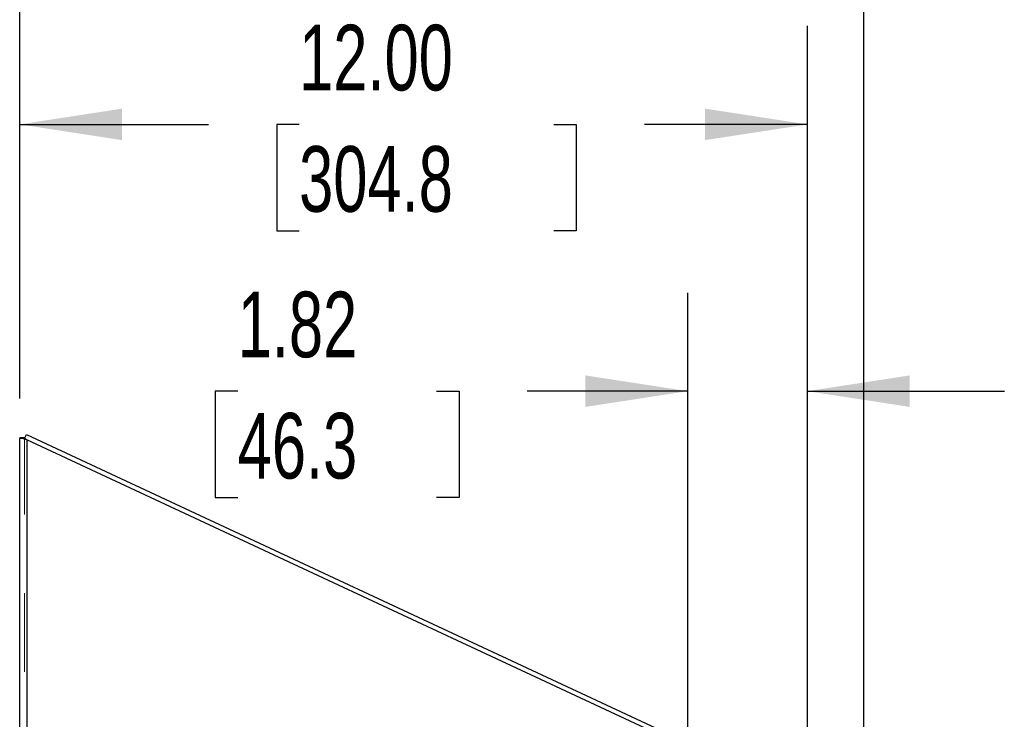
# Model space of a CAD drawing. Header units: inches. Extents: x 0.2 to 10.8, y 0.2 to 8.2.
# Tile 51 of 127: x 1 to 2.2, y 5.5 to 6.4. Entities that reach past the tile are written whole.
import ezdxf

# ---------------------------------------------------------------- set-up
doc = ezdxf.new("R2010")
doc.units = ezdxf.units.IN
doc.header["$MEASUREMENT"] = 0
doc.linetypes.add('HIDDEN', pattern=[0.075, 0.05, -0.025])
doc.layers.add('DIMENSIONS', color=140, linetype='Continuous')
doc.styles.add('SLDTEXTSTYLE0', font='TXT', dxfattribs={"width": 0.7})
doc.dimstyles.new('SLDDIMSTYLE0', dxfattribs={"dimtxt": 0.084961, "dimasz": 0.13, "dimexe": 0, "dimexo": 0.0625, "dimgap": 0.02124, "dimtad": 0, "dimtih": 1, "dimtoh": 1, "dimlfac": 12, "dimrnd": 1e-09, "dimzin": 12, "dimdsep": 46, "dimtxsty": 'SLDTEXTSTYLE0', "dimsah": 1, "dimcen": 0.09, "dimadec": 0, "dimazin": 3, "dimtfac": 1, "dimtofl": 0, "dimtmove": 0, "dimatfit": 3, "dimfxl": 0, "dimfrac": 2, "dimtolj": 1, "dimtzin": 12, "dimarcsym": 0})
doc.dimstyles.new('SLDDIMSTYLE1', dxfattribs={"dimtxt": 0.084961, "dimasz": 0.13, "dimexe": 0, "dimexo": 0.0625, "dimgap": 0.02124, "dimtad": 0, "dimtih": 1, "dimtoh": 1, "dimlfac": 12, "dimrnd": 1e-09, "dimzin": 12, "dimdsep": 46, "dimtxsty": 'SLDTEXTSTYLE0', "dimsah": 1, "dimcen": 0.09, "dimadec": 0, "dimazin": 3, "dimtfac": 1, "dimtmove": 0, "dimatfit": 0, "dimfxl": 0, "dimfrac": 2, "dimtolj": 1, "dimtzin": 12, "dimarcsym": 0})
doc.dimstyles.new('SLDDIMSTYLE2', dxfattribs={"dimtxt": 0.084961, "dimasz": 0.13, "dimexe": 0, "dimexo": 0.0625, "dimgap": 0.02124, "dimtad": 0, "dimtih": 1, "dimtoh": 1, "dimlfac": 12, "dimrnd": 1e-09, "dimzin": 4, "dimdsep": 46, "dimtxsty": 'SLDTEXTSTYLE0', "dimsah": 1, "dimcen": 0.09, "dimadec": 0, "dimazin": 1, "dimtfac": 1, "dimtofl": 0, "dimtmove": 0, "dimatfit": 3, "dimfxl": 0, "dimfrac": 2, "dimtolj": 1, "dimtzin": 12, "dimarcsym": 0})

# ---------------------------------------------------------------- blocks, each defined once
blk = doc.blocks.new('_D_8')
at = {"layer": 'DIMENSIONS'}
for p, q in [((1.8456, 5.2049), (1.8456, 6.0806)), ((1.9975, 5.4845), (1.9975, 6.0806)), ((1.2742, 5.9556), (1.2457, 5.9556)), ((1.2457, 5.9556), (1.2457, 5.8205)), ((1.5267, 5.9556), (1.5552, 5.9556)), ((1.5552, 5.9556), (1.5552, 5.8205)), ((1.8456, 5.9556), (1.6418, 5.9556)), ((1.9975, 5.9556), (2.2475, 5.9556)), ((1.2457, 5.8205), (1.2742, 5.8205)), ((1.5552, 5.8205), (1.5267, 5.8205))]:
    blk.add_line(p, q, dxfattribs=at)
for points in [[(1.8456, 5.9556), (1.7156, 5.9756), (1.7156, 5.9356)], [(1.9975, 5.9556), (2.1275, 5.9356), (2.1275, 5.9756)]]:
    blk.add_solid(points, dxfattribs=at)
at = {"layer": 'DIMENSIONS', "char_height": 0.08333, "attachment_point": 1, "style": 'SLDTEXTSTYLE0'}
for s, insert in [('1.82', (1.2742, 6.082)), ('46.3', (1.2742, 5.928))]:
    blk.add_mtext(s, dxfattribs=dict(at, insert=insert))
blk = doc.blocks.new('_D_9')
at = {"layer": 'DIMENSIONS'}
for p, q in [((0.9975, 5.9463), (0.9975, 6.4194)), ((1.9975, 5.4845), (1.9975, 6.4194)), ((0.9975, 6.2944), (1.2371, 6.2944)), ((1.3522, 6.2944), (1.3237, 6.2944)), ((1.3237, 6.2944), (1.3237, 6.1594)), ((1.6754, 6.2944), (1.7039, 6.2944)), ((1.7039, 6.2944), (1.7039, 6.1594)), ((1.9975, 6.2944), (1.7905, 6.2944)), ((1.3237, 6.1594), (1.3522, 6.1594)), ((1.7039, 6.1594), (1.6754, 6.1594))]:
    blk.add_line(p, q, dxfattribs=at)
for points in [[(0.9975, 6.2944), (1.1275, 6.2744), (1.1275, 6.3144)], [(1.9975, 6.2944), (1.8675, 6.3144), (1.8675, 6.2744)]]:
    blk.add_solid(points, dxfattribs=at)
at = {"layer": 'DIMENSIONS', "char_height": 0.08333, "attachment_point": 1, "style": 'SLDTEXTSTYLE0'}
for s, insert in [('12.00', (1.3522, 6.4209)), ('304.8', (1.3522, 6.2668))]:
    blk.add_mtext(s, dxfattribs=dict(at, insert=insert))
blk = doc.blocks.new('_D_10')
at = {"layer": 'DIMENSIONS'}
for p, q in [((0.9975, 5.9463), (0.9975, 6.7541)), ((2.0692, 5.4467), (2.0692, 6.7541)), ((0.9975, 6.6291), (1.2664, 6.6291)), ((1.3815, 6.6291), (1.353, 6.6291)), ((1.353, 6.6291), (1.353, 6.4941)), ((1.7047, 6.6291), (1.7332, 6.6291)), ((1.7332, 6.6291), (1.7332, 6.4941)), ((2.0692, 6.6291), (1.8198, 6.6291)), ((1.353, 6.4941), (1.3815, 6.4941)), ((1.7332, 6.4941), (1.7047, 6.4941))]:
    blk.add_line(p, q, dxfattribs=at)
for points in [[(0.9975, 6.6291), (1.1275, 6.6091), (1.1275, 6.6491)], [(2.0692, 6.6291), (1.9392, 6.6491), (1.9392, 6.6091)]]:
    blk.add_solid(points, dxfattribs=at)
at = {"layer": 'DIMENSIONS', "char_height": 0.08333, "attachment_point": 1, "style": 'SLDTEXTSTYLE0'}
for s, insert in [('12.86', (1.3815, 6.7556)), ('326.7', (1.3815, 6.6015))]:
    blk.add_mtext(s, dxfattribs=dict(at, insert=insert))

msp = doc.modelspace()

# ---------------------------------------------------------------- linework, layer by layer
at = {"color": 7, "linetype": 'Continuous', "lineweight": 25}
for p, q in [((1.0034904, 5.8953623), (1.0059972, 5.900738)), ((1.0059972, 5.900738), (1.9733836, 5.4496383)), ((1.0034615, 5.8962535), (0.9974615, 5.8962535)), ((0.9974615, 5.8962535), (0.9974615, 5.8956702)), ((0.9974615, 2.999053), (0.9974615, 5.8956702)), ((1.0034615, 5.8956702), (0.9974615, 5.8956702)), ((1.0043147, 5.8953002), (1.001224, 5.8953002)), ((1.0034615, 5.8962535), (1.0034615, 5.8956702)), ((1.0064615, 5.8939013), (1.0064615, 2.999053)), ((1.9693855, 5.4448824), (1.0064615, 5.8939013))]:
    msp.add_line(p, q, dxfattribs=at)
at = {"color": 7, "linetype": 'HIDDEN', "lineweight": 18}
for p, q in [((1.0034615, 2.999053), (1.0034615, 5.8956702)), ((1.0034615, 5.8953002), (1.0034904, 5.8953623)), ((1.0034615, 5.8953002), (1.0064615, 5.8939013)), ((1.0047156, 5.8953002), (1.0043147, 5.8953002)), ((1.0064615, 5.8939013), (1.0064615, 2.999053))]:
    msp.add_line(p, q, dxfattribs=at)
at = {"color": 7, "linetype": 'Continuous', "lineweight": 25}
for points, knots in [([(1.001224, 5.8953002), (1.0000655, 5.8953619), (0.9991085, 5.8954235), (0.9978059, 5.8955469), (0.9974615, 5.8956085), (0.9974615, 5.8956702)], [0, 0, 0, 0, 0.5, 0.5, 1, 1, 1, 1]), ([(1.0064615, 5.8939013), (1.0055298, 5.8941344), (1.0045983, 5.8943676), (1.0028241, 5.8948339), (1.0019816, 5.895067), (1.001224, 5.8953002)], [0, 0, 0, 0, 0.5, 0.5, 1, 1, 1, 1]), ([(1.0035842, 5.8955633), (1.0035708, 5.8955681), (1.0034711, 5.8956037), (1.0034659, 5.8956394), (1.0034615, 5.8956702)], [0, 0, 0, 0, 0.134609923, 1, 1, 1, 1])]:
    msp.add_open_spline(points, degree=3, knots=knots, dxfattribs=at)
at = {"color": 7, "linetype": 'HIDDEN', "lineweight": 18}
msp.add_open_spline([(1.0047156, 5.8953002), (1.0045329, 5.895331), (1.0041675, 5.8953927), (1.0037803, 5.8954804), (1.0036458, 5.8955373), (1.0035842, 5.8955633)], degree=3, knots=[0, 0, 0, 0, 0.351561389, 0.7031231, 1, 1, 1, 1], dxfattribs=at)
msp.add_open_spline([(1.0047156, 5.8953002), (1.0052208, 5.8948339), (1.0058404, 5.8943676), (1.0064615, 5.8939013)], degree=3, dxfattribs=at)

# ---------------------------------------------------------------- dimensions: what is measured, and where the dimension line sits
at = {"layer": 'DIMENSIONS'}
for base, p2, dimstyle, picture, middle in [((2.0692226, 6.6291289), (2.0692226, 5.3967358), 'SLDDIMSTYLE0', '_D_10', (1.5431198, 6.6291289)), ((1.9974615, 6.2944388), (1.9974615, 5.4344696), 'SLDDIMSTYLE2', '_D_9', (1.5137954, 6.2944388))]:
    dim = msp.add_linear_dim(base=base, p1=(0.9974615, 5.8962535), p2=p2, angle=0, dimstyle=dimstyle, dxfattribs=at)
    dim.commit()
    dim.dimension.update_dxf_attribs({"geometry": picture, "text_midpoint": middle, "dimtype": 160})
dim = msp.add_linear_dim(base=(1.9974615, 5.955564), p1=(1.8456281, 5.1548967), p2=(1.9974615, 5.4344696), dimstyle='SLDDIMSTYLE1', dxfattribs=at)
dim.commit()
dim.dimension.update_dxf_attribs({"geometry": '_D_8', "text_midpoint": (1.4004736, 5.955564), "dimtype": 160})

doc.saveas('drawing.dxf')
